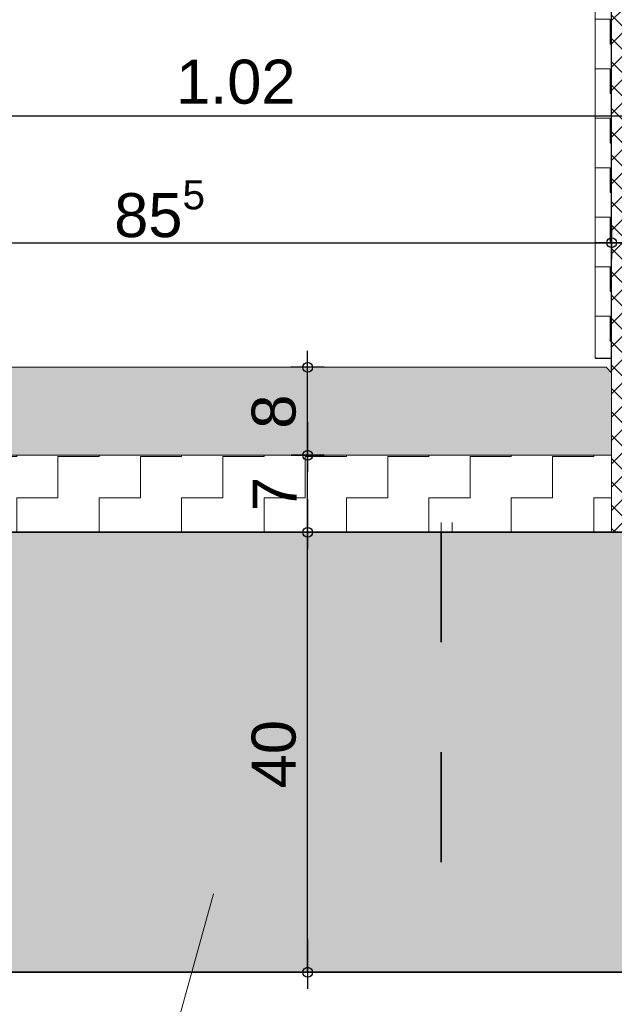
# Model space of a CAD drawing. Header units: metres. Extents: x 1333.9 to 1416.6, y -82.7 to -2.5.
# Tile 117 of 160: x 1413.34 to 1413.881, y -76.585 to -75.69. Entities that reach past the tile are written whole.
import ezdxf

# ---------------------------------------------------------------- set-up
doc = ezdxf.new("R2010")
doc.units = ezdxf.units.M
doc.header["$PDMODE"] = 65
for name, pattern in [('AUSGEZOGEN', [0]), ('GETRENNT2_S10', [0.225, 0.1, -0.05, 0, -0.025, 0, -0.05]), ('PUNKT2_S9', [0.0015, 0, -0.0015]), ('STRICHPUNKT2_S5', [0.5, 0.35, -0.05, 0.05, -0.05]), ('VERDECKT2_S2', [0.15, 0.1, -0.05])]:
    doc.linetypes.add(name, pattern=pattern)
for name, color, linetype, lineweight in [('XR$9$Achsen', 4, 'AUSGEZOGEN', 13), ('XR$9$Allgemein', 4, 'AUSGEZOGEN', 13), ('XR$9$Bodenplatte', 1, 'AUSGEZOGEN', 50), ('XR$9$Fenster', 3, 'AUSGEZOGEN', 18), ('XR$9$Maßlinie 1_50', 7, 'AUSGEZOGEN', 25), ('XR$9$Muster', 4, 'AUSGEZOGEN', 13), ('XR$9$Möblierung', 4, 'AUSGEZOGEN', 13), ('XR$9$Wand', 1, 'AUSGEZOGEN', 50), ('XR$9$Wand Mauerwerk tr', 42, 'AUSGEZOGEN', 18)]:
    doc.layers.add(name, color=color, linetype=linetype, lineweight=lineweight)
doc.styles.add('ARIAL', font='arial.ttf')
doc.dimstyles.new('DIMSTYLE_15', dxfattribs={"dimtxt": 0.04, "dimasz": 0.03, "dimexe": 0, "dimexo": 1e-06, "dimgap": 0.02, "dimtad": 2, "dimdec": 1, "dimlfac": 100, "dimrnd": 0.5, "dimzin": 4, "dimdsep": 46, "dimtxsty": 'ARIAL', "dimblk1": 'ALL_ML_KREIS', "dimblk2": 'ALL_ML_KREIS', "dimsah": 1, "dimcen": 0, "dimse1": 1, "dimse2": 1, "dimclrd": 7, "dimclre": 7, "dimclrt": 7, "dimadec": 0, "dimazin": 0, "dimtfac": 1, "dimtdec": 0, "dimtix": 1, "dimtmove": 2, "dimatfit": 3, "dimfxl": 0, "dimtzin": 0, "dimlwd": 0, "dimlwe": 25, "dimarcsym": 0})
doc.dimstyles.new('DIMSTYLE_22', dxfattribs={"dimtxt": 0.04, "dimasz": 0.03, "dimexe": 0, "dimexo": 1e-06, "dimgap": 0.02, "dimtad": 2, "dimdec": 0, "dimlfac": 100, "dimrnd": 0.5, "dimzin": 12, "dimdsep": 46, "dimtxsty": 'ARIAL', "dimblk1": 'ALL_ML_KREIS', "dimblk2": 'ALL_ML_KREIS', "dimsah": 1, "dimcen": 0, "dimse1": 1, "dimse2": 1, "dimclrd": 7, "dimclre": 7, "dimclrt": 7, "dimadec": 0, "dimazin": 0, "dimtfac": 1, "dimtdec": 0, "dimtix": 1, "dimtmove": 2, "dimatfit": 3, "dimfxl": 0, "dimtzin": 0, "dimlwd": 0, "dimlwe": 25, "dimarcsym": 0})
doc.dimstyles.new('DIMSTYLE_28', dxfattribs={"dimtxt": 0.04, "dimasz": 0.03, "dimexe": 0, "dimexo": 1e-06, "dimgap": 0.02, "dimtad": 2, "dimrnd": 0.005, "dimzin": 4, "dimdsep": 46, "dimtxsty": 'ARIAL', "dimblk1": 'ALL_ML_KREIS', "dimblk2": 'ALL_ML_KREIS', "dimsah": 1, "dimcen": 0, "dimse1": 1, "dimse2": 1, "dimclrd": 7, "dimclre": 7, "dimclrt": 7, "dimadec": 0, "dimazin": 0, "dimtfac": 1, "dimtdec": 0, "dimtix": 1, "dimtmove": 2, "dimatfit": 3, "dimfxl": 0, "dimtzin": 0, "dimlwd": 0, "dimlwe": 25, "dimarcsym": 0})
doc.dimstyles.new('DIMSTYLE_36', dxfattribs={"dimtxt": 0.04, "dimasz": 0.03, "dimexe": 0, "dimexo": 1e-06, "dimgap": 0.02, "dimtad": 2, "dimdec": 3, "dimrnd": 0.005, "dimzin": 4, "dimdsep": 46, "dimtxsty": 'ARIAL', "dimblk1": 'ALL_ML_KREIS', "dimblk2": 'ALL_ML_KREIS', "dimsah": 1, "dimcen": 0, "dimse1": 1, "dimse2": 1, "dimclrd": 7, "dimclre": 7, "dimclrt": 7, "dimadec": 0, "dimazin": 0, "dimtfac": 1, "dimtdec": 0, "dimtix": 1, "dimtmove": 2, "dimatfit": 3, "dimfxl": 0, "dimtzin": 0, "dimlwd": 0, "dimlwe": 25, "dimarcsym": 0})

# ---------------------------------------------------------------- blocks, each defined once
blk = doc.blocks.new('ALL_ML_KREIS')
at = {"color": 0, "linetype": 'ByBlock', "lineweight": -2}
for p, q in [((0, -0.5), (0, 0.5)), ((-1, 0), (0.5, 0))]:
    blk.add_line(p, q, dxfattribs=at)
blk.add_circle((0, 0), 0.15, dxfattribs=at)
blk = doc.blocks.new('*D396')
at = {"layer": 'DEFPOINTS', "color": 7, "linetype": 'AUSGEZOGEN', "lineweight": 25, "transparency": 33554687}
for p in [(1413.62404, -76.15637), (1413.60223, -76.55637), (1413.6295, -76.55637)]:
    blk.add_point(p, dxfattribs=at)
at = {"layer": 'XR$9$Maßlinie 1_50', "color": 7, "linetype": 'AUSGEZOGEN', "lineweight": -2, "transparency": 33554687}
blk.add_line((1413.60223, -76.55637), (1413.60223, -76.15637), dxfattribs=at)
at = {"layer": 'XR$9$Maßlinie 1_50', "color": 7, "linetype": 'AUSGEZOGEN', "lineweight": 25, "transparency": 33554687, "xscale": 0.03, "yscale": 0.03, "zscale": 0.03}
for p, rotation in [((1413.60223, -76.15637), 90), ((1413.60223, -76.55637), 270)]:
    blk.add_blockref('ALL_ML_KREIS', p, dxfattribs=dict(at, rotation=rotation))
at = {"layer": 'XR$9$Maßlinie 1_50', "color": 7, "linetype": 'AUSGEZOGEN', "lineweight": 25, "transparency": 33554687, "insert": (1413.57155, -76.35811), "char_height": 0.04, "width": 0.08, "attachment_point": 5, "rotation": 90, "style": 'ARIAL'}
blk.add_mtext('\\A1;{40}', dxfattribs=at)
blk = doc.blocks.new('*D397')
at = {"layer": 'DEFPOINTS', "color": 7, "linetype": 'AUSGEZOGEN', "lineweight": 25, "transparency": 33554687}
for p in [(1413.62677, -76.08637), (1413.60223, -76.15637), (1413.62404, -76.15637)]:
    blk.add_point(p, dxfattribs=at)
at = {"layer": 'XR$9$Maßlinie 1_50', "color": 7, "linetype": 'AUSGEZOGEN', "lineweight": -2, "transparency": 33554687}
blk.add_line((1413.60223, -76.15637), (1413.60223, -76.08637), dxfattribs=at)
at = {"layer": 'XR$9$Maßlinie 1_50', "color": 7, "linetype": 'AUSGEZOGEN', "lineweight": 25, "transparency": 33554687, "xscale": 0.03, "yscale": 0.03, "zscale": 0.03}
for p, rotation in [((1413.60223, -76.08637), 90), ((1413.60223, -76.15637), 270)]:
    blk.add_blockref('ALL_ML_KREIS', p, dxfattribs=dict(at, rotation=rotation))
at = {"layer": 'XR$9$Maßlinie 1_50', "color": 7, "linetype": 'AUSGEZOGEN', "lineweight": 25, "transparency": 33554687, "insert": (1413.57223, -76.12164), "char_height": 0.04, "width": 0.04, "attachment_point": 5, "rotation": 90, "style": 'ARIAL'}
blk.add_mtext('\\A1;{7}', dxfattribs=at)
blk = doc.blocks.new('*D398')
at = {"layer": 'DEFPOINTS', "color": 7, "linetype": 'AUSGEZOGEN', "lineweight": 25, "transparency": 33554687}
for p in [(1413.80325, -76.00637), (1413.60223, -76.08637), (1413.62677, -76.08637)]:
    blk.add_point(p, dxfattribs=at)
at = {"layer": 'XR$9$Maßlinie 1_50', "color": 7, "linetype": 'AUSGEZOGEN', "lineweight": -2, "transparency": 33554687}
blk.add_line((1413.60223, -76.08637), (1413.60223, -76.00637), dxfattribs=at)
at = {"layer": 'XR$9$Maßlinie 1_50', "color": 7, "linetype": 'AUSGEZOGEN', "lineweight": 25, "transparency": 33554687, "xscale": 0.03, "yscale": 0.03, "zscale": 0.03}
for p, rotation in [((1413.60223, -76.00637), 90), ((1413.60223, -76.08637), 270)]:
    blk.add_blockref('ALL_ML_KREIS', p, dxfattribs=dict(at, rotation=rotation))
at = {"layer": 'XR$9$Maßlinie 1_50', "color": 7, "linetype": 'AUSGEZOGEN', "lineweight": 25, "transparency": 33554687, "insert": (1413.57155, -76.04668), "char_height": 0.04, "width": 0.04, "attachment_point": 5, "rotation": 90, "style": 'ARIAL'}
blk.add_mtext('\\A1;{8}', dxfattribs=at)
blk = doc.blocks.new('*D434')
at = {"layer": 'DEFPOINTS', "color": 7, "linetype": 'AUSGEZOGEN', "lineweight": 25, "transparency": 33554687}
for p in [(1413.02377, -76.55637), (1413.93377, -76.55637), (1413.02377, -77.06804)]:
    blk.add_point(p, dxfattribs=at)
at = {"layer": 'XR$9$Maßlinie 1_50', "color": 7, "linetype": 'AUSGEZOGEN', "lineweight": -2, "transparency": 33554687}
blk.add_line((1413.02377, -77.06804), (1413.93377, -77.06804), dxfattribs=at)
at = {"layer": 'XR$9$Maßlinie 1_50', "color": 7, "linetype": 'AUSGEZOGEN', "lineweight": 25, "transparency": 33554687, "xscale": 0.03, "yscale": 0.03, "zscale": 0.03, "rotation": 180}
blk.add_blockref('ALL_ML_KREIS', (1413.02377, -77.06804), dxfattribs=at)
at = {"layer": 'XR$9$Maßlinie 1_50', "color": 7, "linetype": 'AUSGEZOGEN', "lineweight": 25, "transparency": 33554687, "xscale": 0.03, "yscale": 0.03, "zscale": 0.03}
blk.add_blockref('ALL_ML_KREIS', (1413.93377, -77.06804), dxfattribs=at)
at = {"layer": 'XR$9$Maßlinie 1_50', "color": 7, "linetype": 'AUSGEZOGEN', "lineweight": 25, "transparency": 33554687, "insert": (1413.48082, -77.03736), "char_height": 0.04, "width": 0.16, "attachment_point": 5, "style": 'ARIAL'}
blk.add_mtext('\\A1;{\\A1;{91\\H0.026400;\\S^ ;}}', dxfattribs=at)
blk = doc.blocks.new('*D442')
at = {"layer": 'DEFPOINTS', "color": 7, "linetype": 'AUSGEZOGEN', "lineweight": 25, "transparency": 33554687}
for p in [(1413.02377, -75.89314), (1413.87877, -76.04451), (1413.02377, -76.15637)]:
    blk.add_point(p, dxfattribs=at)
at = {"layer": 'XR$9$Maßlinie 1_50', "color": 7, "linetype": 'AUSGEZOGEN', "lineweight": -2, "transparency": 33554687}
blk.add_line((1413.02377, -75.89314), (1413.87877, -75.89314), dxfattribs=at)
at = {"layer": 'XR$9$Maßlinie 1_50', "color": 7, "linetype": 'AUSGEZOGEN', "lineweight": 25, "transparency": 33554687, "xscale": 0.03, "yscale": 0.03, "zscale": 0.03, "rotation": 180}
blk.add_blockref('ALL_ML_KREIS', (1413.02377, -75.89314), dxfattribs=at)
at = {"layer": 'XR$9$Maßlinie 1_50', "color": 7, "linetype": 'AUSGEZOGEN', "lineweight": 25, "transparency": 33554687, "xscale": 0.03, "yscale": 0.03, "zscale": 0.03}
blk.add_blockref('ALL_ML_KREIS', (1413.87877, -75.89314), dxfattribs=at)
at = {"layer": 'XR$9$Maßlinie 1_50', "color": 7, "linetype": 'AUSGEZOGEN', "lineweight": 25, "transparency": 33554687, "insert": (1413.46754, -75.86246), "char_height": 0.04, "width": 0.16, "attachment_point": 5, "style": 'ARIAL'}
blk.add_mtext('\\A1;{\\A1;{85\\H0.026400;\\S5^ ;}}', dxfattribs=at)
blk = doc.blocks.new('*D443')
at = {"layer": 'DEFPOINTS', "color": 7, "linetype": 'AUSGEZOGEN', "lineweight": 25, "transparency": 33554687}
for p in [(1413.87877, -75.89314), (1413.87877, -76.04451), (1414.04377, -76.04512)]:
    blk.add_point(p, dxfattribs=at)
at = {"layer": 'XR$9$Maßlinie 1_50', "color": 7, "linetype": 'AUSGEZOGEN', "lineweight": -2, "transparency": 33554687}
blk.add_line((1413.87877, -75.89314), (1414.04377, -75.89314), dxfattribs=at)
at = {"layer": 'XR$9$Maßlinie 1_50', "color": 7, "linetype": 'AUSGEZOGEN', "lineweight": 25, "transparency": 33554687, "xscale": 0.03, "yscale": 0.03, "zscale": 0.03, "rotation": 180}
blk.add_blockref('ALL_ML_KREIS', (1413.87877, -75.89314), dxfattribs=at)
at = {"layer": 'XR$9$Maßlinie 1_50', "color": 7, "linetype": 'AUSGEZOGEN', "lineweight": 25, "transparency": 33554687, "xscale": 0.03, "yscale": 0.03, "zscale": 0.03}
blk.add_blockref('ALL_ML_KREIS', (1414.04377, -75.89314), dxfattribs=at)
at = {"layer": 'XR$9$Maßlinie 1_50', "color": 7, "linetype": 'AUSGEZOGEN', "lineweight": 25, "transparency": 33554687, "insert": (1413.97754, -75.86246), "char_height": 0.04, "width": 0.16, "attachment_point": 5, "style": 'ARIAL'}
blk.add_mtext('\\A1;{\\A1;{16\\H0.026400;\\S5^ ;}}', dxfattribs=at)
blk = doc.blocks.new('*D444')
at = {"layer": 'DEFPOINTS', "color": 7, "linetype": 'AUSGEZOGEN', "lineweight": 25, "transparency": 33554687}
for p in [(1412.87877, -75.65468), (1414.04377, -76.0288), (1412.87877, -76.04319)]:
    blk.add_point(p, dxfattribs=at)
at = {"layer": 'XR$9$Maßlinie 1_50', "color": 7, "linetype": 'AUSGEZOGEN', "lineweight": -2, "transparency": 33554687}
blk.add_line((1412.87877, -75.65468), (1414.04377, -75.65468), dxfattribs=at)
at = {"layer": 'XR$9$Maßlinie 1_50', "color": 7, "linetype": 'AUSGEZOGEN', "lineweight": 25, "transparency": 33554687, "xscale": 0.03, "yscale": 0.03, "zscale": 0.03, "rotation": 180}
blk.add_blockref('ALL_ML_KREIS', (1412.87877, -75.65468), dxfattribs=at)
at = {"layer": 'XR$9$Maßlinie 1_50', "color": 7, "linetype": 'AUSGEZOGEN', "lineweight": 25, "transparency": 33554687, "xscale": 0.03, "yscale": 0.03, "zscale": 0.03}
blk.add_blockref('ALL_ML_KREIS', (1414.04377, -75.65468), dxfattribs=at)
at = {"layer": 'XR$9$Maßlinie 1_50', "color": 7, "linetype": 'AUSGEZOGEN', "lineweight": 25, "transparency": 33554687, "insert": (1413.46823, -75.624), "char_height": 0.04, "width": 0.2, "attachment_point": 5, "style": 'ARIAL'}
blk.add_mtext('\\A1;{\\A1;{1.16\\H0.026400;\\S5^ ;}}', dxfattribs=at)
blk = doc.blocks.new('*D446')
at = {"layer": 'DEFPOINTS', "color": 7, "linetype": 'AUSGEZOGEN', "lineweight": 25, "transparency": 33554687}
for p in [(1413.02377, -75.77765), (1414.04377, -76.12075), (1413.02377, -76.55637)]:
    blk.add_point(p, dxfattribs=at)
at = {"layer": 'XR$9$Maßlinie 1_50', "color": 7, "linetype": 'AUSGEZOGEN', "lineweight": -2, "transparency": 33554687}
blk.add_line((1413.02377, -75.77765), (1414.04377, -75.77765), dxfattribs=at)
at = {"layer": 'XR$9$Maßlinie 1_50', "color": 7, "linetype": 'AUSGEZOGEN', "lineweight": 25, "transparency": 33554687, "xscale": 0.03, "yscale": 0.03, "zscale": 0.03, "rotation": 180}
blk.add_blockref('ALL_ML_KREIS', (1413.02377, -75.77765), dxfattribs=at)
at = {"layer": 'XR$9$Maßlinie 1_50', "color": 7, "linetype": 'AUSGEZOGEN', "lineweight": 25, "transparency": 33554687, "xscale": 0.03, "yscale": 0.03, "zscale": 0.03}
blk.add_blockref('ALL_ML_KREIS', (1414.04377, -75.77765), dxfattribs=at)
at = {"layer": 'XR$9$Maßlinie 1_50', "color": 7, "linetype": 'AUSGEZOGEN', "lineweight": 25, "transparency": 33554687, "insert": (1413.53686, -75.74697), "char_height": 0.04, "width": 0.16, "attachment_point": 5, "style": 'ARIAL'}
blk.add_mtext('\\A1;{\\A1;{1.02\\H0.026400;\\S^ ;}}', dxfattribs=at)

msp = doc.modelspace()

# ---------------------------------------------------------------- hatches: boundary and pattern name
at = {"layer": 'XR$9$Allgemein', "linetype": 'AUSGEZOGEN', "lineweight": 13, "transparency": 33554687}
h = msp.add_hatch(dxfattribs=at)
h.set_pattern_fill('SCHRAFFUR_6', color=4, scale=0.01, style=0, pattern_type=2)
h.set_pattern_definition([(45, (0, 0), (-0.01060660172, 0.01060660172), []), (135, (0, 0), (-0.01060660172, -0.01060660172), [])])
h.paths.add_polyline_path([(1414.03877, -75.25137), (1414.46933, -75.25137), (1414.46933, -75.09137), (1413.87877, -75.09137), (1413.87877, -76.15637), (1414.03877, -76.15637)], flags=0)
at = {"layer": 'XR$9$Fenster', "linetype": 'AUSGEZOGEN', "lineweight": 13, "transparency": 33554687}
msp.add_hatch(color=253, dxfattribs=at).paths.add_polyline_path([(1412.87877, -76.01137), (1412.87877, -76.15137), (1412.88377, -76.15637), (1412.93877, -76.15637), (1412.93877, -76.08637), (1413.87877, -76.08637), (1413.87877, -76.01137), (1413.87377, -76.00637), (1412.88377, -76.00637)])
at = {"layer": 'XR$9$Muster', "linetype": 'AUSGEZOGEN', "lineweight": 13, "transparency": 33554687}
h = msp.add_hatch(dxfattribs=at)
h.set_pattern_fill('MUSTER', color=4, scale=0.0225, style=0, pattern_type=2)
h.set_pattern_definition([(0, (0.045, 0.045), (0.0225, 0.0225), [0.0225, -0.0225]), (90, (0.045, 0.045), (-0.0225, 0.0225), [0.0225, -0.0225])])
h.paths.add_polyline_path([(1414.46933, -75.09137), (1414.46933, -75.07637), (1413.86377, -75.07637), (1413.86377, -75.99637), (1413.87877, -75.99637), (1413.87877, -75.09137)], flags=0)
h = msp.add_hatch(dxfattribs=at)
h.set_pattern_fill('MUSTER', color=4, scale=0.0375, angle=90, style=0, pattern_type=2)
h.set_pattern_definition([(90, (-0.075, 0.075), (-0.0375, 0.0375), [0.0375, -0.0375]), (180, (-0.075, 0.075), (-0.0375, -0.0375), [0.0375, -0.0375])])
h.paths.add_polyline_path([(1412.93877, -76.15637), (1413.87877, -76.15637), (1413.87877, -76.08637), (1412.93877, -76.08637)], flags=0)
at = {"layer": 'XR$9$Möblierung', "linetype": 'AUSGEZOGEN', "lineweight": 13, "transparency": 33554687}
msp.add_hatch(color=8, dxfattribs=at).paths.add_polyline_path([(1413.93377, -76.15637), (1413.93377, -76.55637), (1413.02377, -76.55637), (1413.02377, -76.15637)], flags=16)

# ---------------------------------------------------------------- linework, layer by layer
at = {"color": 5, "linetype": 'VERDECKT2_S2', "lineweight": 35, "transparency": 33554687}
msp.add_line((1413.72377, -76.15637), (1413.72377, -76.55637), dxfattribs=at)
at = {"color": 7, "linetype": 'AUSGEZOGEN', "lineweight": 35, "transparency": 33554687}
msp.add_lwpolyline([(1413.93377, -76.15637), (1413.02377, -76.15637), (1413.02377, -76.55637), (1413.93377, -76.55637), (1413.93377, -76.15637)], close=True, dxfattribs=at)
at = {"layer": 'XR$9$Achsen', "color": 4, "linetype": 'STRICHPUNKT2_S5', "lineweight": 35, "transparency": 33554687}
msp.add_line((1410.12163, -76.15637), (1414.92492, -76.15637), dxfattribs=at)
at = {"layer": 'XR$9$Bodenplatte', "color": 7, "linetype": 'AUSGEZOGEN', "lineweight": 25, "transparency": 33554687}
msp.add_line((1413.86377, -75.99815), (1413.87877, -75.99815), dxfattribs=at)
msp.add_line((1413.86377, -75.99815), (1413.87877, -75.99815), dxfattribs=at)
at = {"layer": 'XR$9$Wand', "color": 1, "linetype": 'AUSGEZOGEN', "lineweight": 13, "transparency": 33554687}
msp.add_line((1413.86377, -75.99815), (1413.86377, -75.07637), dxfattribs=at)
at = {"layer": 'XR$9$Wand', "color": 1, "linetype": 'AUSGEZOGEN', "lineweight": 25, "transparency": 33554687}
msp.add_line((1413.87877, -76.01137), (1413.87877, -75.09137), dxfattribs=at)
at = {"layer": 'XR$9$Wand Mauerwerk tr', "color": 7, "linetype": 'AUSGEZOGEN', "lineweight": 18, "transparency": 33554687}
for p, q in [((1412.88377, -76.00637), (1413.87377, -76.00637)), ((1412.88377, -76.00637), (1413.87377, -76.00637)), ((1413.87377, -76.00637), (1413.87877, -76.01137)), ((1413.87877, -76.01137), (1413.87877, -76.15637)), ((1412.93877, -76.08637), (1413.87877, -76.08637))]:
    msp.add_line(p, q, dxfattribs=at)
at = {"layer": 'XR$9$Wand Mauerwerk tr', "color": 7, "linetype": 'GETRENNT2_S10', "lineweight": 13, "transparency": 33554687}
for p, q in [((1413.72377, -76.15637), (1413.72377, -76.14737)), ((1413.73377, -76.15637), (1413.73377, -76.14737))]:
    msp.add_line(p, q, dxfattribs=at)
at = {"layer": 'XR$9$Wand Mauerwerk tr', "color": 7, "linetype": 'AUSGEZOGEN', "lineweight": 13, "transparency": 33554687}
msp.add_line((1413.44037, -76.76), (1413.5165, -76.48509), dxfattribs=at)
at = {"layer": 'XR$9$Wand Mauerwerk tr', "color": 52, "linetype": 'PUNKT2_S9', "lineweight": 13, "transparency": 33554687}
msp.add_line((1413.72377, -76.55637), (1414.84777, -76.55637), dxfattribs=at)

# ---------------------------------------------------------------- dimensions: what is measured, and where the dimension line sits
at = {"layer": 'XR$9$Maßlinie 1_50', "color": 7, "linetype": 'AUSGEZOGEN', "lineweight": 25, "transparency": 33554687}
for base, p1, p2, dimstyle, picture, middle in [((1414.04377, -75.65468), (1412.87877, -76.04319), (1414.04377, -76.0288), 'DIMSTYLE_36', '*D444', (1413.46823, -75.624)), ((1414.04377, -75.77765), (1413.02377, -76.55637), (1414.04377, -76.12075), 'DIMSTYLE_28', '*D446', (1413.53686, -75.74697)), ((1413.87877, -75.89314), (1413.02377, -76.15637), (1413.87877, -76.04451), 'DIMSTYLE_15', '*D442', (1413.46754, -75.86246)), ((1414.04377, -75.89314), (1413.87877, -76.04451), (1414.04377, -76.04511), 'DIMSTYLE_15', '*D443', (1413.97754, -75.86246)), ((1413.93377, -77.06804), (1413.02377, -76.55637), (1413.93377, -76.55637), 'DIMSTYLE_15', '*D434', (1413.48082, -77.03736))]:
    dim = msp.add_linear_dim(base=base, p1=p1, p2=p2, dimstyle=dimstyle, override={"dimpost": '<>', "dimclrd": 7, "dimclre": 7, "dimclrt": 7, "dimlwd": 0, "dimlwe": 25}, dxfattribs=at)
    dim.commit()
    dim.dimension.update_dxf_attribs({"geometry": picture, "text_midpoint": middle, "dimtype": 160})
for base, p1, p2, picture, middle in [((1413.60223, -76.00637), (1413.62677, -76.08637), (1413.80325, -76.00637), '*D398', (1413.57155, -76.04668)), ((1413.60223, -76.08637), (1413.62404, -76.15637), (1413.62677, -76.08637), '*D397', (1413.57223, -76.12164)), ((1413.60223, -76.15637), (1413.6295, -76.55637), (1413.62404, -76.15637), '*D396', (1413.57155, -76.35811))]:
    dim = msp.add_linear_dim(base=base, p1=p1, p2=p2, angle=90, dimstyle='DIMSTYLE_22', override={"dimpost": '<>', "dimclrd": 7, "dimclre": 7, "dimclrt": 7, "dimlwd": 0, "dimlwe": 25}, dxfattribs=at)
    dim.commit()
    dim.dimension.update_dxf_attribs({"geometry": picture, "text_midpoint": middle, "dimtype": 160})

doc.saveas('drawing.dxf')
